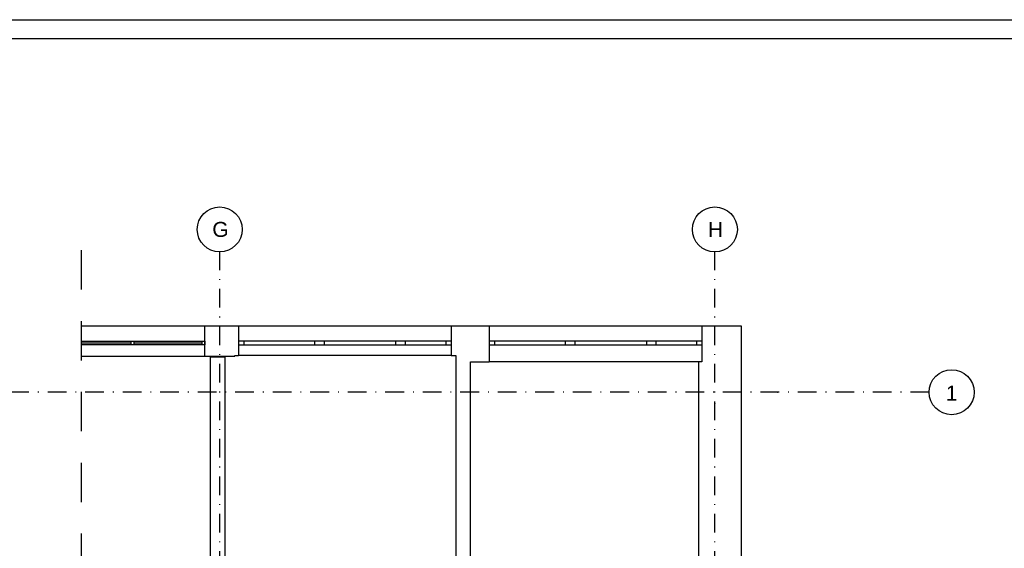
# Model space of a CAD drawing. Header units: metres. Extents: x -1659 to 3841, y -330 to 2686.
# Tile 12 of 13: x 1216 to 2529, y 1935 to 2640. Entities that reach past the tile are written whole.
import ezdxf
from ezdxf.enums import TextEntityAlignment as Align

# ---------------------------------------------------------------- set-up
doc = ezdxf.new("R2010")
doc.units = ezdxf.units.M
doc.header["$LTSCALE"] = 50
doc.header["$MEASUREMENT"] = 0
for name, pattern in [('DASHDOTX2', [1, 0.5, -0.25, 0, -0.25]), ('DO', [1, 0.5, -0.24, 0.02, -0.24]), ('DP', [0.63, 0.35, -0.28])]:
    doc.linetypes.add(name, pattern=pattern)
for name, color, linetype in [('A_osie', 7, 'Continuous'), ('BS_lpd', 1, 'DP'), ('BS_ram', 2, 'Continuous'), ('BZ_osd', 1, 'DO'), ('k3_sciany istn', 1, 'DP')]:
    doc.layers.add(name, color=color, linetype=linetype)
doc.styles.add('GENERATED_STYLE_1', font='arial.ttf')

msp = doc.modelspace()

# ---------------------------------------------------------------- linework, layer by layer
at = {"layer": 'A_osie', "color": 18, "linetype": 'DASHDOTX2', "lineweight": 5}
for p in [(2226.026, 2143.545), (2226.026, 2143.545), (1482.857, 2128.125), (1482.857, 2128.125), (2142.857, 2128.125), (2142.857, 2128.125)]:
    msp.add_point(p, dxfattribs=at)
at = {"layer": 'BS_lpd', "ltscale": 3}
msp.add_line((1298.126, 2332.889), (1298.126, 411.061), dxfattribs=at)
at = {"layer": 'BS_ram', "color": 1}
msp.add_lwpolyline([(-1658.774, -329.635), (-1658.774, 2640.365), (3841.226, 2640.365), (3841.226, -329.635)], close=True, dxfattribs=at)
at = {"layer": 'BS_ram'}
msp.add_lwpolyline([(-1508.774, -304.635), (-1508.774, 2615.365), (3816.226, 2615.365), (3816.226, -304.635)], close=True, dxfattribs=at)
at = {"layer": 'BZ_osd'}
for p, q in [((1482.857, 306.324), (1482.857, 2330.636)), ((2142.857, 306.324), (2142.857, 2330.636)), ((2428.537, 2143.545), (-1328.028, 2143.545))]:
    msp.add_line(p, q, dxfattribs=at)
at = {"layer": 'BZ_osd', "color": 7, "linetype": 'Continuous'}
for centre in [(1482.857, 2360.636), (2142.857, 2360.636), (2458.537, 2143.545)]:
    msp.add_circle(centre, 30, dxfattribs=at)
at = {"layer": 'k3_sciany istn', "linetype": 'Continuous'}
for p, q in [((1462.857, 2231.645), (1298.126, 2231.645)), ((1462.857, 2191.645), (1462.857, 2231.645)), ((1507.857, 2231.645), (1507.857, 2211.645)), ((1791.557, 2231.645), (1507.857, 2231.645)), ((1791.557, 2231.645), (1791.557, 2211.645)), ((1842.037, 2231.645), (1842.037, 2211.645)), ((2125.737, 2231.645), (1842.037, 2231.645)), ((2125.737, 2231.645), (2125.737, 2211.645)), ((1298.126, 2211.645), (1462.857, 2211.645)), ((1364.39, 2209.145), (1298.126, 2209.145)), ((1462.857, 2206.645), (1298.126, 2206.645)), ((1364.39, 2211.645), (1364.39, 2206.645)), ((1368.39, 2211.645), (1368.39, 2206.645)), ((1458.857, 2209.145), (1368.39, 2209.145)), ((1458.857, 2211.645), (1458.857, 2206.645)), ((1462.857, 2211.645), (1462.857, 2206.645)), ((1507.857, 2211.645), (1507.857, 2206.645)), ((1515.357, 2211.645), (1507.857, 2211.645)), ((1507.857, 2211.645), (1507.857, 2206.645)), ((1507.857, 2206.645), (1507.857, 2192.645)), ((1507.857, 2206.645), (1515.357, 2206.645)), ((1515.357, 2206.645), (1515.357, 2211.645)), ((1609.357, 2211.645), (1515.357, 2211.645)), ((1515.357, 2206.645), (1609.357, 2206.645)), ((1615.857, 2211.645), (1609.357, 2211.645)), ((1609.357, 2211.645), (1609.357, 2206.645)), ((1609.357, 2206.645), (1615.857, 2206.645)), ((1622.357, 2211.645), (1615.857, 2211.645)), ((1615.857, 2206.645), (1622.357, 2206.645)), ((1622.357, 2206.645), (1622.357, 2211.645)), ((1717.357, 2211.645), (1622.357, 2211.645)), ((1622.357, 2206.645), (1717.357, 2206.645)), ((1723.857, 2211.645), (1717.357, 2211.645)), ((1717.357, 2211.645), (1717.357, 2206.645)), ((1717.357, 2206.645), (1723.857, 2206.645)), ((1730.357, 2211.645), (1723.857, 2211.645)), ((1723.857, 2206.645), (1730.357, 2206.645)), ((1730.357, 2206.645), (1730.357, 2211.645)), ((1784.057, 2211.645), (1730.357, 2211.645)), ((1730.357, 2206.645), (1784.057, 2206.645)), ((1791.557, 2211.645), (1784.057, 2211.645)), ((1784.057, 2211.645), (1784.057, 2206.645)), ((1784.057, 2206.645), (1791.557, 2206.645)), ((1791.557, 2211.645), (1791.557, 2206.645)), ((1791.557, 2211.645), (1791.557, 2206.645)), ((1791.557, 2206.645), (1791.557, 2192.645)), ((1842.037, 2211.645), (1842.037, 2206.645)), ((1849.537, 2211.645), (1842.037, 2211.645)), ((1842.037, 2211.645), (1842.037, 2206.645)), ((1842.037, 2206.645), (1842.037, 2184.145)), ((1842.037, 2206.645), (1849.537, 2206.645)), ((1849.537, 2206.645), (1849.537, 2211.645)), ((1943.537, 2211.645), (1849.537, 2211.645)), ((1849.537, 2206.645), (1943.537, 2206.645)), ((1950.037, 2211.645), (1943.537, 2211.645)), ((1943.537, 2211.645), (1943.537, 2206.645)), ((1943.537, 2206.645), (1950.037, 2206.645)), ((1956.537, 2211.645), (1950.037, 2211.645)), ((1950.037, 2206.645), (1956.537, 2206.645)), ((1956.537, 2206.645), (1956.537, 2211.645)), ((2051.537, 2211.645), (1956.537, 2211.645)), ((1956.537, 2206.645), (2051.537, 2206.645)), ((2058.037, 2211.645), (2051.537, 2211.645)), ((2051.537, 2211.645), (2051.537, 2206.645)), ((2051.537, 2206.645), (2058.037, 2206.645)), ((2064.537, 2211.645), (2058.037, 2211.645)), ((2058.037, 2206.645), (2064.537, 2206.645)), ((2064.537, 2206.645), (2064.537, 2211.645)), ((2118.237, 2211.645), (2064.537, 2211.645)), ((2064.537, 2206.645), (2118.237, 2206.645)), ((2125.737, 2211.645), (2118.237, 2211.645)), ((2118.237, 2211.645), (2118.237, 2206.645)), ((2118.237, 2206.645), (2125.737, 2206.645)), ((2125.737, 2211.645), (2125.737, 2206.645)), ((2125.737, 2211.645), (2125.737, 2206.645)), ((2125.737, 2206.645), (2125.737, 2184.145)), ((1791.557, 2192.645), (1507.857, 2192.645)), ((1298.126, 2191.645), (1462.857, 2191.645)), ((2125.737, 2184.145), (1842.037, 2184.145))]:
    msp.add_line(p, q, dxfattribs=at)
at = {"layer": 'k3_sciany istn', "linetype": 'Continuous', "flags": 128}
for points in [[(1502.857, 2231.645), (1462.857, 2231.645)], [(1507.857, 2231.645), (1502.857, 2231.645)], [(1817.331, 2231.645), (1791.557, 2231.645)], [(1842.037, 2231.645), (1817.331, 2231.645)], [(2178.537, 2231.645), (2121.037, 2231.645)], [(2178.537, 1543.645), (2178.537, 2231.645)], [(1502.857, 2192.645), (1507.857, 2192.645)], [(1502.857, 2191.645), (1502.857, 2192.645)], [(1791.557, 2192.645), (1797.381, 2192.645)], [(1797.381, 2192.645), (1797.381, 1816.18)], [(1462.857, 2191.645), (1502.857, 2191.645)], [(1490.153, 2190.32), (1470.203, 2190.32)], [(1470.203, 2190.32), (1470.203, 1558.645)], [(1490.153, 1816.18), (1490.153, 2190.32)], [(1817.331, 1558.645), (1817.331, 2184.145)], [(1817.331, 2184.145), (1842.037, 2184.145)], [(1817.331, 2184.145), (1817.331, 2184.145)], [(2121.037, 2184.145), (2121.037, 1558.645)]]:
    msp.add_lwpolyline(points, dxfattribs=at)

# ---------------------------------------------------------------- texts
at = {"layer": 'BZ_osd', "color": 7, "linetype": 'Continuous', "style": 'GENERATED_STYLE_1'}
for tag, text, p in [('G', 'C', (1483.835, 2360.636)), ('H', 'C', (2143.835, 2360.636)), ('1', '1', (2458.537, 2142.402))]:
    msp.add_attdef(tag, text=text, height=20, dxfattribs=at).set_placement(p, align=Align.MIDDLE_CENTER)

doc.saveas('drawing.dxf')
